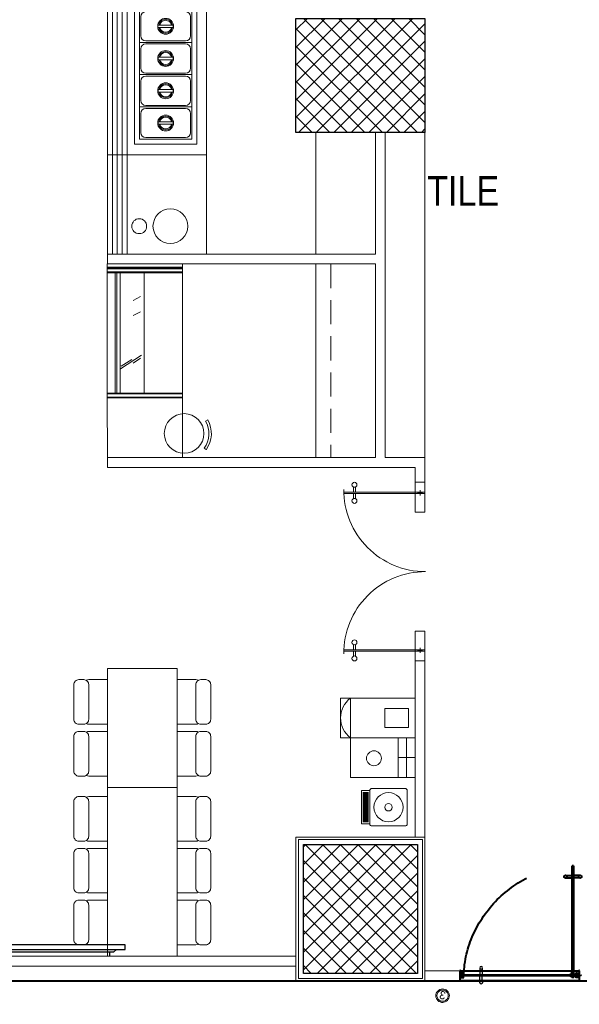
# Model space of a CAD drawing. Header units: inches. Extents: x 371717 to 373017, y 1317902 to 1318657.
# Tile 2 of 10: x 371965 to 372168, y 1317905 to 1318262. Entities that reach past the tile are written whole.
import ezdxf

# ---------------------------------------------------------------- set-up
doc = ezdxf.new("R2010")
doc.units = ezdxf.units.IN
doc.header["$LTSCALE"] = 35
doc.header["$MEASUREMENT"] = 0
doc.linetypes.add('DASHED2', pattern=[0.375, 0.25, -0.125])
doc.linetypes.add('HIDDEN', pattern=[0.375, 0.25, -0.125])
for name, color, linetype in [('2', 7, 'Continuous'), ('A-COLS', 4, 'Continuous'), ('AV', 3, 'Continuous'), ('LINE', 4, 'Continuous')]:
    doc.layers.add(name, color=color, linetype=linetype)
for name, color, linetype, lineweight in [('A-WALL', 7, 'Continuous', 40), ('COL HATCH', 8, 'Continuous', 13), ('DIM', 221, 'Continuous', 9), ('EQUIPMENT', 142, 'Continuous', 9), ('FLOORING', 116, 'Continuous', 5), ('FURN NEW PHASE-2', 1, 'Continuous', 5), ('FURNITURE', 11, 'Continuous', 9), ('I-Case-Ovhd', 6, 'DASHED2', 15), ('I-CEIL-light', 150, 'Continuous', 0), ('I-Door', 30, 'Continuous', 15), ('I-Furn-Modl', 1, 'Continuous', 5), ('I-Misc-Patt', 181, 'Continuous', 15), ('I-Part-Gyps', 5, 'Continuous', 15), ('Z-Unas', 6, 'Continuous', 15)]:
    doc.layers.add(name, color=color, linetype=linetype, lineweight=lineweight)
doc.styles.add('Style-Arial', font='arial.ttf')
pattern_1 = [(135, (372711.621, 1317618.76), (-3.18198, -3.18198), []), (225, (372711.621, 1317618.76), (3.18198, -3.18198), [])]

# ---------------------------------------------------------------- blocks, each defined once
blk = doc.blocks.new('A$C736D3402')
at = {"layer": 'FURN NEW PHASE-2', "lineweight": -2, "elevation": -3.5}
for points in [[(542, 1279.3), (542, 1329.3, 0.414214), (492, 1379.3), (142, 1379.3, 0.414214), (92, 1329.3), (92, 1279.3, 0.414214), (142, 1229.3), (492, 1229.3, 0.414214)], [(1064, 1279.3), (1064, 1329.3, 0.414214), (1014, 1379.3), (664, 1379.3, 0.414214), (614, 1329.3), (614, 1279.3, 0.414214), (664, 1229.3), (1014, 1229.3, 0.414214)], [(1136, 1279.3), (1136, 1329.3, -0.414214), (1186, 1379.3), (1536, 1379.3, -0.414214), (1586, 1329.3), (1586, 1279.3, -0.414214), (1536, 1229.3), (1186, 1229.3, -0.414214)], [(542, 100), (542, 50, -0.414214), (492, 0), (142, 0, -0.414214), (92, 50), (92, 100, -0.414214), (142, 150), (492, 150, -0.414214)], [(1064, 100), (1064, 50, -0.414214), (1014, 0), (664, 0, -0.414214), (614, 50), (614, 100, -0.414214), (664, 150), (1014, 150, -0.414214)], [(1136, 100), (1136, 50, 0.414214), (1186, 0), (1536, 0, 0.414214), (1586, 50), (1586, 100, 0.414214), (1536, 150), (1186, 150, 0.414214)]]:
    blk.add_lwpolyline(points, format="xyb", close=True, dxfattribs=at)
for points in [[(98.7, 1254.3, 0.131652), (92, 1229.3), (92, 1039.6)], [(542, 1039.6), (542, 1229.3, 0.131652), (535.3, 1254.3)], [(620.7, 1254.3, 0.131652), (614, 1229.3), (614, 1039.6)], [(1064, 1039.6), (1064, 1229.3, 0.131652), (1057.3, 1254.3)], [(1136, 1039.6), (1136, 1229.3, -0.131652), (1142.7, 1254.3)], [(1579.3, 1254.3, -0.131652), (1586, 1229.3), (1586, 1039.6)], [(98.7, 125, -0.131652), (92, 150), (92, 339.6)], [(542, 339.6), (542, 150, -0.131652), (535.3, 125)], [(620.7, 125, -0.131652), (614, 150), (614, 339.6)], [(1064, 339.6), (1064, 150, -0.131652), (1057.3, 125)], [(1136, 339.6), (1136, 150, 0.131652), (1142.7, 125)], [(1579.3, 125, 0.131652), (1586, 150), (1586, 339.6)]]:
    blk.add_lwpolyline(points, format="xyb", dxfattribs=at)
blk.add_lwpolyline([(0, 339.6), (0, 1039.6), (1700, 1039.6), (1700, 339.6)], close=True, dxfattribs=at)
blk = doc.blocks.new('rchair')
for p, q in [((-150.9, -229.9), (-137.2, -209)), ((150.9, -229.9), (137.2, -209))]:
    blk.add_line(p, q)
blk.add_circle((0, 0), 200)
for radius in [275, 250]:
    blk.add_arc((0, 0), radius, 236.70982, 303.29018)
blk = doc.blocks.new('A$C67B60F1D')
at = {"layer": 'EQUIPMENT'}
for p, q in [((0, 3711.8, 19.1), (0, -400, -5)), ((1000, 3711.8, 30.5), (0, 3711.8, -5)), ((50, 3711.8, 19.1), (50, -400, -5)), ((100, 3711.8, 19.1), (100, -400, -5)), ((150, 3711.8, 19.1), (150, -400, -5)), ((200, 3711.8, 19.1), (200, -400, -5)), ((1000, 3711.8, 30.5), (1000, -400, 30.5)), ((1000, 3111.8, 30.5), (0, 3111.8, 30.5)), ((319.7, 3003.8, 30.5), (319.7, 2678.8, 30.5)), ((849.7, 3003.8, 30.5), (319.7, 3003.8, 30.5)), ((784.7, 2988.8, 30.5), (384.7, 2988.8, 30.5)), ((849.7, 2678.8, 30.5), (849.7, 3003.8, 30.5)), ((334.7, 2938.8, 30.5), (334.7, 2743.8, 30.5)), ((834.7, 2743.8, 30.5), (834.7, 2938.8, 30.5)), ((658.7, 2853.8, 30.5), (510.8, 2853.8, 30.5)), ((658.7, 2853.8, 30.5), (510.8, 2853.8, 30.5)), ((658.7, 2828.8, 30.5), (510.8, 2828.8, 30.5)), ((384.7, 2693.8, 30.5), (784.7, 2693.8, 30.5)), ((849.7, 2678.8, 30.5), (319.7, 2678.8, 30.5)), ((319.7, 2678.8, 30.5), (849.7, 2678.8, 30.5)), ((319.7, 2578.8, 30.5), (319.7, 2253.8, 30.5)), ((849.7, 2578.8, 30.5), (319.7, 2578.8, 30.5)), ((334.7, 2513.8, 30.5), (334.7, 2318.8, 30.5)), ((784.7, 2563.8, 30.5), (384.7, 2563.8, 30.5)), ((834.7, 2318.8, 30.5), (834.7, 2513.8, 30.5)), ((849.7, 2253.8, 30.5), (849.7, 2578.8, 30.5)), ((658.7, 2428.8, 30.5), (510.8, 2428.8, 30.5)), ((658.7, 2428.8, 30.5), (510.8, 2428.8, 30.5)), ((658.7, 2403.8, 30.5), (510.8, 2403.8, 30.5)), ((849.7, 2253.8, 30.5), (319.7, 2253.8, 30.5)), ((319.7, 2253.8, 30.5), (849.7, 2253.8, 30.5)), ((384.7, 2268.8, 30.5), (784.7, 2268.8, 30.5)), ((322, 2057.9, 30.5), (322, 1732.9, 30.5)), ((852, 2057.9, 30.5), (322, 2057.9, 30.5)), ((322, 2057.9, 30.5), (322, 2057.9, 30.5)), ((322, 2057.9, 30.5), (852, 2057.9, 30.5)), ((337, 1992.9, 30.5), (337, 1797.9, 30.5)), ((787, 2042.9, 30.5), (387, 2042.9, 30.5)), ((837, 1797.9, 30.5), (837, 1992.9, 30.5)), ((852, 1732.9, 30.5), (852, 2057.9, 30.5)), ((852, 2057.9, 30.5), (852, 2057.9, 30.5)), ((660.9, 1907.9, 30.5), (513, 1907.9, 30.5)), ((660.9, 1882.9, 30.5), (513, 1882.9, 30.5)), ((322, 1732.9, 30.5), (322, 1407.9, 30.5)), ((852, 1732.9, 30.5), (322, 1732.9, 30.5)), ((322, 1732.9, 30.5), (852, 1732.9, 30.5)), ((387, 1747.9, 30.5), (787, 1747.9, 30.5)), ((787, 1717.9, 30.5), (387, 1717.9, 30.5)), ((852, 1407.9, 30.5), (852, 1732.9, 30.5)), ((337, 1667.9, 30.5), (337, 1472.9, 30.5)), ((837, 1472.9, 30.5), (837, 1667.9, 30.5)), ((660.9, 1582.9, 30.5), (513, 1582.9, 30.5)), ((660.9, 1582.9, 30.5), (513, 1582.9, 30.5)), ((660.9, 1557.9, 30.5), (513, 1557.9, 30.5)), ((322, 1407.9, 30.5), (322, 1082.9, 30.5)), ((852, 1407.9, 30.5), (322, 1407.9, 30.5)), ((322, 1407.9, 30.5), (852, 1407.9, 30.5)), ((387, 1422.9, 30.5), (787, 1422.9, 30.5)), ((787, 1392.9, 30.5), (387, 1392.9, 30.5)), ((852, 1082.9, 30.5), (852, 1407.9, 30.5)), ((337, 1342.9, 30.5), (337, 1147.9, 30.5)), ((837, 1147.9, 30.5), (837, 1342.9, 30.5)), ((660.9, 1257.9, 30.5), (513, 1257.9, 30.5)), ((660.9, 1232.9, 30.5), (513, 1232.9, 30.5)), ((387, 1097.9, 30.5), (787, 1097.9, 30.5)), ((322, 1082.9, 30.5), (852, 1082.9, 30.5)), ((322, 1082.9, 30.5), (322, 757.9, 30.5)), ((852, 1082.9, 30.5), (322, 1082.9, 30.5)), ((337, 1017.9, 30.5), (337, 822.9, 30.5)), ((787, 1067.9, 30.5), (387, 1067.9, 30.5)), ((837, 822.9, 30.5), (837, 1017.9, 30.5)), ((852, 757.9, 30.5), (852, 1082.9, 30.5)), ((660.9, 932.9, 30.5), (513, 932.9, 30.5)), ((660.9, 907.9, 30.5), (513, 907.9, 30.5)), ((322, 757.9, 30.5), (852, 757.9, 30.5)), ((387, 772.9, 30.5), (787, 772.9, 30.5)), ((1000, 600, 30.5), (0, 600, 30.5)), ((1000, -400, 30.5), (0, -400, -5))]:
    blk.add_line(p, q, dxfattribs=at)
at = {"layer": 'EQUIPMENT', "color": 150, "linetype": 'Continuous'}
for p, q in [((269.7, 3053.8, 30.5), (269.7, 2628.8, 30.5)), ((899.7, 3053.8, 30.5), (269.7, 3053.8, 30.5)), ((849.7, 3003.8, 30.5), (319.7, 3003.8, 30.5)), ((319.7, 3003.8, 30.5), (319.7, 2678.8, 30.5)), ((849.7, 2678.8, 30.5), (849.7, 3003.8, 30.5)), ((899.7, 2203.8, 30.5), (899.7, 3053.8, 30.5)), ((269.7, 2628.8, 30.5), (899.7, 2628.8, 30.5)), ((899.7, 2628.8, 30.5), (269.7, 2628.8, 30.5)), ((269.7, 2628.8, 30.5), (269.7, 2203.8, 30.5)), ((319.7, 2678.8, 30.5), (849.7, 2678.8, 30.5)), ((849.7, 2578.8, 30.5), (319.7, 2578.8, 30.5)), ((319.7, 2578.8, 30.5), (319.7, 2253.8, 30.5)), ((849.7, 2253.8, 30.5), (849.7, 2578.8, 30.5)), ((269.7, 2203.8, 30.5), (899.7, 2203.8, 30.5)), ((319.7, 2253.8, 30.5), (849.7, 2253.8, 30.5)), ((902, 2116.9, 30.5), (272, 2116.9, 30.5)), ((272, 2116.9, 30.5), (272, 707.9, 30.5)), ((902, 707.9, 30.5), (902, 2116.9, 30.5)), ((902, 707.9, 30.5), (272, 707.9, 30.5)), ((272, 707.9, 30.5), (902, 707.9, 30.5))]:
    blk.add_line(p, q, dxfattribs=at)
at = {"layer": 'EQUIPMENT'}
for centre in [(584.7, 2841.3, 30.5), (584.7, 2841.3, 30.5), (584.7, 2416.3, 30.5), (584.7, 2416.3, 30.5), (587, 1895.4, 30.5), (587, 1570.4, 30.5), (587, 1570.4, 30.5), (587, 1245.4, 30.5), (587, 920.4, 30.5)]:
    blk.add_circle(centre, 80, dxfattribs=at)
at = {"layer": 'EQUIPMENT', "color": 150, "linetype": 'Continuous'}
for centre, radius in [((634.5, -119.3, 30.5), 175), ((320.5, -119.3, 30.5), 75)]:
    blk.add_circle(centre, radius, dxfattribs=at)
at = {"layer": 'EQUIPMENT'}
for centre, radius, start, end in [((384.7, 2938.8, 30.5), 50, 90, 180), ((784.7, 2938.8, 30.5), 50, 0, 90), ((584.7, 2841.3, 30.5), 70, 10.28656, 169.71344), ((584.7, 2841.3, 30.5), 70, 10.28656, 169.71344), ((584.7, 2841.3, 30.5), 60, 12.0247, 167.9753), ((584.7, 2841.3, 30.5), 60, 12.0247, 167.9753), ((584.7, 2841.3, 30.5), 70, 190.28656, 349.71344), ((584.7, 2841.3, 30.5), 60, 192.0247, 347.9753), ((584.7, 2841.3, 30.5), 75, 350.40593, 9.59407), ((384.7, 2743.8, 30.5), 50, 180, 270), ((784.7, 2743.8, 30.5), 50, 270, 0), ((384.7, 2513.8, 30.5), 50, 90, 180), ((584.7, 2416.3, 30.5), 70, 10.28656, 169.71344), ((584.7, 2416.3, 30.5), 70, 10.28656, 169.71344), ((784.7, 2513.8, 30.5), 50, 0, 90), ((584.7, 2416.3, 30.5), 70, 190.28656, 349.71344), ((584.7, 2416.3, 30.5), 60, 12.0247, 167.9753), ((584.7, 2416.3, 30.5), 60, 12.0247, 167.9753), ((584.7, 2416.3, 30.5), 60, 192.0247, 347.9753), ((584.7, 2416.3, 30.5), 75, 350.40593, 9.59407), ((384.7, 2318.8, 30.5), 50, 180, 270), ((784.7, 2318.8, 30.5), 50, 270, 0), ((387, 1992.9, 30.5), 50, 90, 180), ((787, 1992.9, 30.5), 50, 0, 90), ((587, 1895.4, 30.5), 70, 10.28656, 169.71344), ((587, 1895.4, 30.5), 60, 12.0247, 167.9753), ((587, 1895.4, 30.5), 75, 350.40593, 9.59407), ((387, 1797.9, 30.5), 50, 180, 270), ((587, 1895.4, 30.5), 70, 190.28656, 349.71344), ((587, 1895.4, 30.5), 60, 192.0247, 347.9753), ((787, 1797.9, 30.5), 50, 270, 0), ((387, 1667.9, 30.5), 50, 90, 180), ((787, 1667.9, 30.5), 50, 0, 90), ((587, 1570.4, 30.5), 70, 10.28656, 169.71344), ((587, 1570.4, 30.5), 70, 10.28656, 169.71344), ((587, 1570.4, 30.5), 60, 12.0247, 167.9753), ((587, 1570.4, 30.5), 60, 12.0247, 167.9753), ((587, 1570.4, 30.5), 75, 170.40593, 189.59407), ((587, 1570.4, 30.5), 70, 190.28656, 349.71344), ((587, 1570.4, 30.5), 60, 192.0247, 347.9753), ((587, 1570.4, 30.5), 75, 350.40593, 9.59407), ((387, 1472.9, 30.5), 50, 180, 270), ((387, 1342.9, 30.5), 50, 90, 180), ((787, 1472.9, 30.5), 50, 270, 0), ((787, 1342.9, 30.5), 50, 0, 90), ((587, 1245.4, 30.5), 70, 10.28656, 169.71344), ((587, 1245.4, 30.5), 60, 12.0247, 167.9753), ((587, 1245.4, 30.5), 75, 170.40593, 189.59407), ((587, 1245.4, 30.5), 70, 190.28656, 349.71344), ((587, 1245.4, 30.5), 60, 192.0247, 347.9753), ((587, 1245.4, 30.5), 75, 350.40593, 9.59407), ((387, 1147.9, 30.5), 50, 180, 270), ((787, 1147.9, 30.5), 50, 270, 0), ((387, 1017.9, 30.5), 50, 90, 180), ((787, 1017.9, 30.5), 50, 0, 90), ((587, 920.4, 30.5), 75, 170.40593, 189.59407), ((587, 920.4, 30.5), 70, 10.28656, 169.71344), ((587, 920.4, 30.5), 70, 190.28656, 349.71344), ((587, 920.4, 30.5), 60, 12.0247, 167.9753), ((587, 920.4, 30.5), 60, 192.0247, 347.9753), ((587, 920.4, 30.5), 75, 350.40593, 9.59407), ((387, 822.9, 30.5), 50, 180, 270), ((787, 822.9, 30.5), 50, 270, 0)]:
    blk.add_arc(centre, radius, start, end, dxfattribs=at)
blk = doc.blocks.new('TV')
at = {"layer": 'AV', "extrusion": (-1e-16, 6.11991e-06, 1)}
for p, q in [((759.8, 75, 0), (-740.2, 75, 0)), ((-740.2, 75, 0), (-740.2, 25, 0)), ((-740.2, 25, 0), (759.8, 25, 0)), ((-641.6, 0, 0), (-676.9, 25, 0)), ((641.6, 0, 0), (-641.6, 0, 0)), ((601.7, 0, 0), (602, -40, 0)), ((669.8, 25, 0), (641.6, 0, 0)), ((759.8, 25, 0), (759.8, 75, 0)), ((-601.7, 0, 0), (-601.7, -40, 0))]:
    blk.add_line(p, q, dxfattribs=at)
blk = doc.blocks.new('A$C71FE6346')
at = {"lineweight": -2, "elevation": 0}
for points in [[(564, 1329.3), (564, 1379.3, 0.414214), (514, 1429.3), (164, 1429.3, 0.414214), (114, 1379.3), (114, 1329.3, 0.414214), (164, 1279.3), (514, 1279.3, 0.414214)], [(636, 1329.3), (636, 1379.3, -0.414214), (686, 1429.3), (1036, 1429.3, -0.414214), (1086, 1379.3), (1086, 1329.3, -0.414214), (1036, 1279.3), (686, 1279.3, -0.414214)], [(564, 150), (564, 100, -0.414214), (514, 50), (164, 50, -0.414214), (114, 100), (114, 150, -0.414214), (164, 200), (514, 200, -0.414214)], [(636, 150), (636, 100, 0.414214), (686, 50), (1036, 50, 0.414214), (1086, 100), (1086, 150, 0.414214), (1036, 200), (686, 200, 0.414214)]]:
    blk.add_lwpolyline(points, format="xyb", close=True, dxfattribs=at)
for points in [[(120.7, 1304.3, 0.131652), (114, 1279.3), (114, 1089.6)], [(564, 1089.6), (564, 1279.3, 0.131652), (557.3, 1304.3)], [(636, 1089.6), (636, 1279.3, -0.131652), (642.7, 1304.3)], [(1079.3, 1304.3, -0.131652), (1086, 1279.3), (1086, 1089.6)], [(120.7, 175, -0.131652), (114, 200), (114, 389.6)], [(564, 389.6), (564, 200, -0.131652), (557.3, 175)], [(636, 389.6), (636, 200, 0.131652), (642.7, 175)], [(1079.3, 175, 0.131652), (1086, 200), (1086, 389.6)]]:
    blk.add_lwpolyline(points, format="xyb", dxfattribs=at)
blk.add_lwpolyline([(1200, 389.6), (1200, 1089.6), (0, 1089.6), (0, 389.6)], close=True, dxfattribs=at)
blk = doc.blocks.new('WATERCOOLER')
at = {"layer": 'FURNITURE'}
for p, q in [((470, 180), (470, -180)), ((480, 180), (480, -180)), ((490, 180), (490, -180)), ((500, 180), (500, -180)), ((510, 180), (510, -180)), ((520, 180), (520, -180)), ((530, 180), (530, -180))]:
    blk.add_line(p, q, dxfattribs=at)
blk.add_lwpolyline([(25, -225), (425, -225, 0.414214), (450, -200), (450, 200, 0.414214), (425, 225), (25, 225, 0.414214), (0, 200), (0, -200, 0.414214)], format="xyb", close=True, dxfattribs=at)
blk.add_lwpolyline([(450, -200), (550, -200), (550, 200), (450, 200)], close=True, dxfattribs=at)
for radius in [175, 45]:
    blk.add_circle((225, 0), radius, dxfattribs=at)
blk = doc.blocks.new('D-14')
at = {"extrusion": (1.86597e-05, 0.000764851, 1)}
for p, q in [((24733.4, 52125.3, -2.2), (24733.4, 52943, -2)), ((24745.4, 52943, -2.2), (24745.4, 52125.3, -2.2)), ((24633.4, 52225.3, -2.2), (24933.3, 52225.3, -2.2)), ((24633.4, 52125.3, -2.2), (24633.4, 52225.3, -2.2)), ((24739.4, 52149.6, -2.2), (24739.4, 52201, -2.2)), ((24933.3, 52225.3, -2.2), (24933.3, 52125.3, -2.2)), ((24933.3, 52125.3, -2.2), (24633.4, 52125.3, -2.2)), ((24713.7, 52175.3, -2.2), (24765.1, 52175.3, -2.2)), ((24745.4, 52125.3, -2.2), (24733.4, 52125.3, -2.2))]:
    blk.add_line(p, q, dxfattribs=at)
for p, q in [((24745.4, 52943, -2.2), (24733.4, 52943, -2)), ((26321.5, 52943, -2.2), (26333.4, 52943, -2))]:
    blk.add_line(p, q)
at = {"extrusion": (-1.86597e-05, 0.000764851, 1)}
for p, q in [((26321.5, 52943, -2.2), (26321.5, 52125.3, -2.2)), ((26333.4, 52125.3, -2.2), (26333.4, 52943, -2)), ((26133.5, 52225.3, -2.2), (26133.5, 52125.3, -2.2)), ((26433.4, 52225.3, -2.2), (26133.5, 52225.3, -2.2)), ((26327.4, 52149.6, -2.2), (26327.4, 52201, -2.2)), ((26433.4, 52125.3, -2.2), (26433.4, 52225.3, -2.2)), ((26133.5, 52125.3, -2.2), (26433.4, 52125.3, -2.2)), ((26353.2, 52175.3, -2.2), (26301.7, 52175.3, -2.2)), ((26321.5, 52125.3, -2.2), (26333.4, 52125.3, -2.2))]:
    blk.add_line(p, q, dxfattribs=at)
at = {"ltscale": 50, "extrusion": (1.86597e-05, 0.000764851, 1)}
for p, q in [((24681.5, 52845.6, -2.1), (24733.4, 52845.6, -2.1)), ((24681.5, 52826.6, -2.1), (24733.4, 52826.6, -2.1)), ((24797.2, 52845.6, -2.1), (24745.4, 52845.6, -2.1)), ((24797.2, 52826.6, -2.1), (24745.4, 52826.6, -2.1)), ((24633.4, 52158.8, -2.2), (24633.4, 52135.3, -2.2))]:
    blk.add_line(p, q, dxfattribs=at)
at = {"ltscale": 50, "extrusion": (-1.86597e-05, 0.000764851, 1)}
for p, q in [((26269.6, 52845.6, -2.1), (26321.5, 52845.6, -2.1)), ((26269.6, 52826.6, -2.1), (26321.5, 52826.6, -2.1)), ((26385.3, 52845.6, -2.1), (26333.4, 52845.6, -2.1)), ((26385.3, 52826.6, -2.1), (26333.4, 52826.6, -2.1)), ((26433.4, 52158.8, -2.2), (26433.4, 52135.3, -2.2))]:
    blk.add_line(p, q, dxfattribs=at)
for centre, start, end in [((24710.1, 52120.5, -2.2), 0, 90.37747), ((26356.7, 52120.5, -2.2), 89.62253, 180)]:
    blk.add_arc(centre, 823.3, start, end)
at = {"ltscale": 50, "extrusion": (-1.86597e-05, -0.000764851, -1)}
for centre in [(24658.4, 52836.1, -2.1), (24820.3, 52836.1, -2.1)]:
    blk.add_ellipse(centre, major_axis=(25, 0, 0), ratio=1, start_param=-1.570793, end_param=4.712392, dxfattribs=at)
at = {"ltscale": 50, "extrusion": (-1.86597e-05, 0.000764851, 1)}
for centre in [(26246.5, 52836.1, -2.1), (26408.4, 52836.1, -2.1)]:
    blk.add_ellipse(centre, major_axis=(-25, 0, 0), ratio=1, start_param=-1.570793, end_param=4.712392, dxfattribs=at)
blk = doc.blocks.new('3W-LED')
at = {"extrusion": (-6.11991e-06, -1.09788e-16, 1)}
blk.add_ellipse((0, 0, -5), major_axis=(21.2, 21.3, 0), ratio=1, start_param=3.139521, end_param=9.422706, dxfattribs=at)
blk.add_open_spline([(-17.7, -17.7, -5), (-16.6, -18.7, -5), (-15.5, -19.7, -5), (-12.3, -21.9, -5), (-10, -23, -5), (-5.4, -24.5, -5), (-2.9, -25, -5), (2, -25, -5), (4.5, -24.7, -5), (9.3, -23.3, -5), (11.5, -22.3, -5), (15.7, -19.6, -5), (17.6, -18, -5), (20.7, -14.2, -5), (22, -12.1, -5), (24, -7.5, -5), (24.6, -5.1, -5), (25.1, -0.2, -5), (25, 2.3, -5), (24.1, 7.1, -5), (23.3, 9.5, -5), (21, 13.9, -5), (19.5, 15.9, -5), (16, 19.4, -5), (14, 20.9, -5), (9.6, 23.2, -5), (7.3, 24, -5), (2.4, 25, -5), (0, 25.1, -5), (-5, 24.6, -5), (-7.4, 24, -5), (-11.9, 22.1, -5), (-14.1, 20.8, -5), (-17.9, 17.7, -5), (-19.5, 15.8, -5), (-22.2, 11.7, -5), (-23.3, 9.4, -5), (-24.7, 4.7, -5), (-25, 2.2, -5), (-25, -2.7, -5), (-24.6, -5.2, -5), (-23.1, -9.9, -5), (-22, -12.1, -5), (-19.7, -15.4, -5), (-18.8, -16.6, -5), (-17.7, -17.7, -5)], degree=3, knots=[3.139521, 3.139521, 3.139521, 3.139521, 3.315557, 3.315557, 3.611807, 3.611807, 3.908056, 3.908056, 4.204306, 4.204306, 4.500555, 4.500555, 4.796805, 4.796805, 5.093054, 5.093054, 5.389304, 5.389304, 5.685554, 5.685554, 5.981803, 5.981803, 6.278053, 6.278053, 6.574302, 6.574302, 6.870552, 6.870552, 7.166801, 7.166801, 7.463051, 7.463051, 7.7593, 7.7593, 8.05555, 8.05555, 8.351799, 8.351799, 8.648049, 8.648049, 8.944298, 8.944298, 9.240548, 9.240548, 9.422706, 9.422706, 9.422706, 9.422706])
at = {"ltscale": 10, "insert": (-13.1, 20, -5.2), "char_height": 36, "width": 21797.759, "attachment_point": 1}
blk.add_mtext('3', dxfattribs=at)
blk = doc.blocks.new('DFSDFB')
at = {"color": 3, "elevation": -240.1}
for points in [[(-372039.8, -46680.2), (-372039.8, -46732.9)], [(-372019.8, -46680.2), (-372019.8, -46732.9)]]:
    blk.add_lwpolyline(points, dxfattribs=at)
at = {"color": 3}
blk.add_circle((-372029.8, -46672.7, -240.1), 12.5, dxfattribs=at)
blk = doc.blocks.new('FGBFGB')
at = {"layer": 'DIM'}
blk.add_hatch(color=256, dxfattribs=at).paths.add_polyline_path([(-372034.9, -46742.9), (-372024.9, -46742.9), (-372024.9, -46732.9), (-372034.9, -46732.9)])
at = {"color": 3, "elevation": -240.1}
for points in [[(-372034.9, -46732.9), (-372034.9, -46742.9)], [(-372024.9, -46732.9), (-372024.9, -46742.9)]]:
    blk.add_lwpolyline(points, dxfattribs=at)
at = {"layer": 'LINE', "color": 4}
blk.add_blockref('DFSDFB', (0, 0), dxfattribs=at)
at = {"layer": 'LINE', "color": 4, "xscale": -1, "rotation": 180}
blk.add_blockref('DFSDFB', (0, -93475.8), dxfattribs=at)
blk = doc.blocks.new('A$C13574F4D')
at = {"layer": '2', "color": 6, "linetype": 'Continuous'}
for p, q in [((1.6, 4.7), (0, 5)), ((0, 5), (0, 0)), ((1.2, 1.2), (1.2, 3.6)), ((1.2, 3.6), (1.8, 3.5)), ((22.5, 1.2), (1.2, 1.2)), ((3.2, 6.3), (1.6, 4.7)), ((1.8, 3.5), (3.9, 5.6)), ((2.8, 7), (3.1, 6.5)), ((3.1, 6.5), (3.2, 6.3)), ((3.9, 7), (3.6, 7.5)), ((4.1, 6.8), (3.9, 7)), ((22.5, 1.2), (43.8, 1.2)), ((40.9, 6.8), (41.1, 7)), ((41.1, 7), (41.4, 7.5)), ((43.2, 3.5), (41.1, 5.6)), ((41.9, 6.5), (41.8, 6.3)), ((41.8, 6.3), (43.4, 4.7)), ((42.2, 7), (41.9, 6.5)), ((43.8, 3.6), (43.2, 3.5)), ((43.4, 4.7), (45, 5)), ((43.8, 1.2), (43.8, 3.6)), ((45, 5), (45, 0)), ((0, 0), (45, 0))]:
    blk.add_line(p, q, dxfattribs=at)
for centre, radius, start, end in [((3.2, 7.3), 0.5, 29.99888, 210.00029), ((3.2, 6.3), 1, 315.001, 29.99958), ((41.8, 6.3), 1, 149.99973, 225), ((41.8, 7.3), 0.5, 330.00111, 149.99972)]:
    blk.add_arc(centre, radius, start, end, dxfattribs=at)
blk = doc.blocks.new('dhshfh')
at = {"color": 7, "linetype": 'Continuous'}
for p, q in [((-0.3, -6.4, 0), (1.7, -5.4, 0)), ((-0.3, -6.4, 0), (1.7, -7.4, 0)), ((41, -5.4, 0), (1.7, -5.4, 0)), ((41, -7.4, 0), (1.7, -7.4, 0)), ((5.5, -7.4, 0), (3.6, -5.4, 0)), ((6.5, -7.4, 0), (4.6, -5.4, 0)), ((6.5, -7.4, 0), (4.6, -5.4, 0)), ((7.5, -7.4, 0), (5.6, -5.4, 0)), ((8.5, -7.4, 0), (6.6, -5.4, 0)), ((9.5, -7.4, 0), (7.6, -5.4, 0)), ((10.5, -7.4, 0), (8.6, -5.4, 0)), ((11.5, -7.4, 0), (9.6, -5.4, 0)), ((12.5, -7.4, 0), (10.6, -5.4, 0)), ((13.5, -7.4, 0), (11.6, -5.4, 0)), ((14.5, -7.4, 0), (12.6, -5.4, 0)), ((15.5, -7.4, 0), (13.6, -5.4, 0)), ((16.5, -7.4, 0), (14.6, -5.4, 0)), ((17.5, -7.4, 0), (15.6, -5.4, 0)), ((17.5, -7.4, 0), (15.6, -5.4, 0)), ((18.5, -7.4, 0), (16.6, -5.4, 0)), ((19.5, -7.4, 0), (17.6, -5.4, 0)), ((20.5, -7.4, 0), (18.6, -5.4, 0)), ((21.5, -7.4, 0), (19.6, -5.4, 0)), ((22.5, -7.4, 0), (20.6, -5.4, 0)), ((23.5, -7.4, 0), (21.6, -5.4, 0)), ((24.5, -7.4, 0), (22.6, -5.4, 0)), ((25.5, -7.4, 0), (23.6, -5.4, 0)), ((26.5, -7.4, 0), (24.6, -5.4, 0)), ((27.5, -7.4, 0), (25.6, -5.4, 0)), ((28.5, -7.4, 0), (26.6, -5.4, 0)), ((29.5, -7.4, 0), (27.6, -5.4, 0)), ((30.5, -7.4, 0), (28.6, -5.4, 0)), ((31.5, -7.4, 0), (29.6, -5.4, 0)), ((32.5, -7.4, 0), (30.6, -5.4, 0)), ((33.5, -7.4, 0), (31.6, -5.4, 0)), ((34.5, -7.4, 0), (32.6, -5.4, 0)), ((35.5, -7.4, 0), (33.6, -5.4, 0)), ((36.5, -7.4, 0), (34.6, -5.4, 0)), ((37.5, -7.4, 0), (35.6, -5.4, 0)), ((38.5, -7.4, 0), (36.6, -5.4, 0)), ((39.5, -7.4, 0), (37.6, -5.4, 0)), ((40.5, -7.4, 0), (38.6, -5.4, 0)), ((41, -5.4, 0), (41, -3.4, 0)), ((42.3, -3.4, 0), (41, -3.4, 0)), ((41, -9.4, 0), (41, -7.4, 0)), ((42.3, -9.4, 0), (41, -9.4, 0)), ((43.3, -8.4, 0), (43.3, -4.4, 0))]:
    blk.add_line(p, q, dxfattribs=at)
for centre, start, end in [((42.3, -4.4, 0), 0, 90), ((42.3, -8.4, 0), 270, 0)]:
    blk.add_arc(centre, 1, start, end, dxfattribs=at)
blk = doc.blocks.new('D4')
at = {"layer": 'LINE'}
h = blk.add_hatch(dxfattribs=at)
h.set_pattern_fill('ANSI31', color=25, scale=0.008229, angle=-180, style=0)
h.set_pattern_definition([(45, (-569.46709, -825.04231), (-0.0184736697, 0.0184736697), [])])
h.paths.add_polyline_path([(-40.81, 0.02), (-41.44, 0.02), (-41.65, 0.02), (-41.65, 0.53), (-40.81, 0.53)])
h = blk.add_hatch(dxfattribs=at)
h.set_pattern_fill('ANSI31', color=25, scale=0.008229, angle=-180, style=0)
h.set_pattern_definition([(135, (529.327334, -825.04231), (0.0184736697, 0.0184736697), [])])
h.paths.add_polyline_path([(0.67, 0.02), (1.3, 0.02), (1.51, 0.02), (1.51, 0.53), (0.67, 0.53)])
at = {"color": 8, "linetype": 'HIDDEN', "ltscale": 5}
for p, q in [((-1.02, -0.51), (-1.02, 39.99, 0)), ((-0.62, 39.99, 0), (-0.62, -0.51)), ((-1.14, -0.51), (-1.14, 1.43, 0)), ((-1.14, 1.43, 0), (-1.02, 1.43, 0)), ((-1.02, 1.43, 0), (-1.02, -0.51)), ((-0.49, 1.43, 0), (-0.62, 1.43, 0)), ((-0.62, 1.43, 0), (-0.62, -0.51)), ((-0.49, -0.51), (-0.49, 1.43, 0)), ((-0.49, -0.51), (-1.14, -0.51))]:
    blk.add_line(p, q, dxfattribs=at)
at = {"color": 8, "linetype": 'HIDDEN'}
for p, q in [((-0.62, 36.28, 0), (-1.03, 36.28, 0)), ((-0.62, 35.87, 0), (-1.03, 35.87, 0))]:
    blk.add_line(p, q, dxfattribs=at)
at = {"color": 5, "ltscale": 5}
for p, q in [((-40.39, 0.53, 0), (0, 0.53)), ((0, 0.12), (-40.39, 0.12, 0)), ((0, 0.65), (-1.94, 0.65, 0)), ((-1.94, 0.65, 0), (-1.94, 0.53, 0)), ((-1.94, 0.53, 0), (0, 0.53)), ((-1.94, 0, 0), (-1.94, 0.12, 0)), ((-1.94, 0.12, 0), (0, 0.12)), ((0, 0), (-1.94, 0, 0)), ((0, 0.65), (0, 0))]:
    blk.add_line(p, q, dxfattribs=at)
at = {"color": 8, "linetype": 'HIDDEN', "ltscale": 5, "elevation": 0}
blk.add_lwpolyline([(-0.62, 39.99), (-1.02, 39.99)], dxfattribs=at)
at = {"color": 8, "linetype": 'HIDDEN', "elevation": 0}
for points in [[(-3.2, 36.5), (-1.03, 36.5)], [(1.55, 36.5), (-0.62, 36.5)], [(-3.2, 35.67), (-1.03, 35.67)], [(1.55, 35.67), (-0.62, 35.67)]]:
    blk.add_lwpolyline(points, dxfattribs=at)
at = {"elevation": 0}
blk.add_lwpolyline([(-41.67, 1.87), (1.53, 1.87), (1.53, -1.73), (-41.67, -1.73)], close=True, dxfattribs=at)
at = {"color": 5, "ltscale": 5, "elevation": 0}
blk.add_lwpolyline([(-40.39, 0.53), (-40.39, 0.12)], dxfattribs=at)
at = {"color": 8, "linetype": 'HIDDEN'}
for centre in [(-3.5, 36.09, 0), (1.86, 36.09, 0)]:
    blk.add_circle(centre, 0.514, dxfattribs=at)
at = {"color": 252, "linetype": 'HIDDEN', "ltscale": 5, "extrusion": (-6.26733e-09, 3.33482e-11, -1)}
blk.add_ellipse((-3.42, 3.04, 0), major_axis=(27.5, 27.46, 0), ratio=0.900623, start_param=3.910619, end_param=5.509863, dxfattribs=at)
at = {"color": 5, "ltscale": 5, "extrusion": (-6.26733e-09, 3.33482e-11, -1)}
blk.add_ellipse((-0.83, 0.32, 0), major_axis=(0.115, -0.115), ratio=1, start_param=3.141593, end_param=9.424778, dxfattribs=at)
at = {"color": 8, "linetype": 'HIDDEN', "ltscale": 5, "extrusion": (3.33482e-11, 6.26733e-09, -1)}
blk.add_ellipse((-0.83, 0.32, 0), major_axis=(-0.115, -0.115), ratio=1, start_param=3.141593, end_param=9.424778, dxfattribs=at)
at = {"layer": '2', "color": 6, "linetype": 'Continuous'}
for p, q in [((-41.67, 1.25, 0), (-41.67, 0.72, 0)), ((-40.92, 1.25, 0), (-41.67, 1.25, 0)), ((-41.67, 0.72, 0), (-41.57, 0.72, 0)), ((-41.62, 1.17, 0), (-41.62, 1, 0)), ((-41.62, 0.97, 0), (-41.62, 0.86, 0)), ((-41.03, 1.2, 0), (-41.59, 1.2, 0)), ((-41.55, 0.82, 0), (-41.59, 0.83, 0)), ((-41.57, 0.72, 0), (-41.57, 0.68, 0)), ((-41.57, 0.68, 0), (-41.5, 0.63, 0)), ((-41.5, 0.01, 0), (-41.57, -0.03, 0)), ((-40.81, 0.77, 0), (-41.55, 0.82, 0)), ((-41.46, 0.66, 0), (-41.48, 0.72, 0)), ((-41.45, 0.77, 0), (-40.84, 0.72, 0)), ((-40.89, 1.07, 0), (-41.01, 1.19, 0)), ((-40.93, 1.18, 0), (-40.92, 1.25, 0)), ((-40.87, 1.12, 0), (-40.93, 1.18, 0)), ((-40.92, 1.17, 0), (-40.92, 1.25, 0)), ((-40.92, 1.25, 0), (-40.79, 1.25, 0)), ((-40.88, 1.14, 0), (-40.92, 1.17, 0)), ((-40.92, 0.57, 0), (-40.92, 0.7, 0)), ((-40.86, 0.57, 0), (-40.92, 0.57, 0)), ((-40.83, 1.14, 0), (-40.87, 1.12, 0)), ((-40.81, 1.09, 0), (-40.86, 1.06, 0)), ((-40.86, 0.7, 0), (-40.84, 0.64, 0)), ((-40.81, 1.15, 0), (-40.84, 1.13, 0)), ((-40.84, 0.72, 0), (-40.84, 0.66, 0)), ((-40.84, 0.64, 0), (-40.79, 0.64, 0)), ((-40.79, 0.57, 0), (-40.84, 0.57, 0)), ((-40.72, 1.25, 0), (-40.79, 1.25, 0)), ((-40.79, 0.64, 0), (-40.79, 1.13, 0)), ((-40.79, 0.66, 0), (-40.79, 0.75, 0)), ((-40.79, 0.34, 0), (-40.79, 0.57, 0)), ((-40.77, 0.32, 0), (-40.79, 0.34, 0)), ((-40.79, 0.31, 0), (-40.77, 0.32, 0)), ((-40.79, -0.51, 0), (-40.79, 0.31, 0)), ((-40.59, 1.25, 0), (-40.72, 1.25, 0)), ((-40.72, 0.64, 0), (-40.72, 1.13, 0)), ((-40.67, 0.64, 0), (-40.72, 0.64, 0)), ((-40.72, 0.57, 0), (-40.59, 0.57, 0)), ((-40.72, 0.07, 0), (-40.72, 0.57, 0)), ((-40.59, 0.07, 0), (-40.72, 0.07, 0)), ((-40.72, -0.49, 0), (-40.72, 0.01, 0)), ((-40.72, 0.01, 0), (-40.67, 0.01, 0)), ((-40.7, 1.15, 0), (-40.67, 1.13, 0)), ((-40.64, 0.7, 0), (-40.67, 0.64, 0)), ((-40.67, 0.01, 0), (-40.64, -0.06, 0)), ((-40.63, 1.14, 0), (-40.59, 1.17, 0)), ((-40.59, 1.17, 0), (-40.59, 1.25, 0)), ((-40.59, 0.57, 0), (-40.59, 0.7, 0)), ((-40.59, -0.05, 0), (-40.59, 0.07, 0)), ((0.45, 1.17, 0), (0.45, 1.25, 0)), ((0.45, 1.25, 0), (0.58, 1.25, 0)), ((0.49, 1.14, 0), (0.45, 1.17, 0)), ((0.45, 0.57, 0), (0.45, 0.7, 0)), ((0.58, 0.57, 0), (0.45, 0.57, 0)), ((0.45, -0.05, 0), (0.45, 0.07, 0)), ((0.45, 0.07, 0), (0.58, 0.07, 0)), ((0.5, 0.7, 0), (0.53, 0.64, 0)), ((0.53, 0.01, 0), (0.5, -0.06, 0)), ((0.56, 1.15, 0), (0.53, 1.13, 0)), ((0.53, 0.64, 0), (0.58, 0.64, 0)), ((0.58, 0.01, 0), (0.53, 0.01, 0)), ((0.58, 1.25, 0), (0.65, 1.25, 0)), ((0.58, 0.64, 0), (0.58, 1.13, 0)), ((0.58, 0.07, 0), (0.58, 0.57, 0)), ((0.58, -0.49, 0), (0.58, 0.01, 0)), ((0.63, 0.32, 0), (0.65, 0.34, 0)), ((0.65, 0.31, 0), (0.63, 0.32, 0)), ((0.78, 1.25, 0), (0.65, 1.25, 0)), ((0.65, 0.64, 0), (0.65, 1.13, 0)), ((0.65, 0.66, 0), (0.65, 0.75, 0)), ((0.7, 0.64, 0), (0.65, 0.64, 0)), ((0.65, 0.34, 0), (0.65, 0.57, 0)), ((0.65, 0.57, 0), (0.7, 0.57, 0)), ((0.65, -0.51, 0), (0.65, 0.31, 0)), ((0.67, 1.15, 0), (0.7, 1.13, 0)), ((0.67, 1.09, 0), (0.72, 1.06, 0)), ((0.67, 0.77, 0), (1.41, 0.82, 0)), ((0.69, 1.14, 0), (0.73, 1.12, 0)), ((1.31, 0.77, 0), (0.7, 0.72, 0)), ((0.7, 0.72, 0), (0.7, 0.66, 0)), ((0.73, 0.7, 0), (0.7, 0.64, 0)), ((0.72, 0.57, 0), (0.78, 0.57, 0)), ((0.73, 1.12, 0), (0.79, 1.18, 0)), ((0.74, 1.14, 0), (0.78, 1.17, 0)), ((0.75, 1.07, 0), (0.87, 1.19, 0)), ((0.78, 1.17, 0), (0.78, 1.25, 0)), ((0.79, 1.18, 0), (0.78, 1.25, 0)), ((0.78, 1.25, 0), (1.53, 1.25, 0)), ((0.78, 0.57, 0), (0.78, 0.7, 0)), ((0.89, 1.2, 0), (1.45, 1.2, 0)), ((1.33, 0.66, 0), (1.34, 0.72, 0)), ((1.43, 0.68, 0), (1.36, 0.63, 0)), ((1.36, 0.01, 0), (1.43, -0.03, 0)), ((1.41, 0.82, 0), (1.45, 0.83, 0)), ((1.53, 0.72, 0), (1.43, 0.72, 0)), ((1.43, 0.72, 0), (1.43, 0.68, 0)), ((1.48, 1.17, 0), (1.48, 1, 0)), ((1.48, 0.97, 0), (1.48, 0.86, 0)), ((1.53, 1.25, 0), (1.53, 0.72, 0)), ((-41.57, -0.08, 0), (-41.67, -0.08, 0)), ((-41.67, -0.08, 0), (-41.67, -0.6, 0)), ((-41.67, -0.6, 0), (-40.59, -0.6, 0)), ((-41.61, -0.18, 0), (-41.61, -0.51, 0)), ((-41.53, -0.15, 0), (-41.58, -0.15, 0)), ((-41.58, -0.54, 0), (-40.82, -0.54, 0)), ((-41.57, -0.03, 0), (-41.57, -0.08, 0)), ((-41.49, -0.12, 0), (-41.46, -0.01, 0)), ((-40.67, -0.48, 0), (-40.7, -0.5, 0)), ((-40.59, -0.52, 0), (-40.63, -0.49, 0)), ((-40.59, -0.54, 0), (-40.59, -0.52, 0)), ((-40.59, -0.6, 0), (-40.59, -0.54, 0)), ((0.45, -0.52, 0), (0.49, -0.49, 0)), ((0.45, -0.54, 0), (0.45, -0.52, 0)), ((0.45, -0.6, 0), (0.45, -0.54, 0)), ((1.53, -0.6, 0), (0.45, -0.6, 0)), ((0.53, -0.48, 0), (0.56, -0.5, 0)), ((1.44, -0.54, 0), (0.68, -0.54, 0)), ((1.35, -0.12, 0), (1.33, -0.01, 0)), ((1.39, -0.15, 0), (1.44, -0.15, 0)), ((1.43, -0.03, 0), (1.43, -0.08, 0)), ((1.43, -0.08, 0), (1.53, -0.08, 0)), ((1.47, -0.18, 0), (1.47, -0.51, 0)), ((1.53, -0.08, 0), (1.53, -0.6, 0))]:
    blk.add_line(p, q, dxfattribs=at)
for centre, radius, start, end in [((-41.59, 1.17, 0), 0.0329, 90, 180), ((-41.62, 0.99, 0), 0.0123, 270, 90), ((-41.59, 0.86, 0), 0.0329, 180, 266.1895), ((-41.48, 0.65, 0), 0.0206, 239.9998, 15), ((-41.48, -0.01, 0), 0.0206, 345, 120.0001), ((-41.45, 0.73, 0), 0.0329, 86.1859, 195), ((-41.03, 1.17, 0), 0.0329, 45, 90), ((-40.89, 0.7, 0), 0.0267, 18.9245, 180), ((-40.87, 1.08, 0), 0.0206, 225, 300), ((-40.86, 1.16, 0), 0.033, 224.9995, 300.0006), ((-40.85, 0.57, 0), 0.0123, 180, 0), ((-40.81, 0.66, 0), 0.0247, 180, 359.9999), ((-40.82, 1.12, 0), 0.0247, 299.9998, 120), ((-40.8, 1.13, 0), 0.0165, 0, 120), ((-40.81, 0.75, 0), 0.0206, 0, 86.1856), ((-40.71, 1.13, 0), 0.0165, 60, 180), ((-40.65, 1.16, 0), 0.033, 239.9994, 315.0005), ((-40.62, 0.7, 0), 0.0267, 360, 161.0755), ((0.48, 0.7, 0), 0.0267, 18.9245, 180), ((0.51, 1.16, 0), 0.033, 224.9995, 300.0006), ((0.57, 1.13, 0), 0.0165, 0, 120), ((0.66, 1.13, 0), 0.0165, 60, 180), ((0.67, 0.75, 0), 0.0206, 93.8144, 180), ((0.67, 0.66, 0), 0.0247, 180.0001, 0), ((0.68, 1.12, 0), 0.0247, 60, 240.0002), ((0.72, 1.16, 0), 0.033, 239.9994, 315.0005), ((0.71, 0.57, 0), 0.0123, 180, 0), ((0.73, 1.08, 0), 0.0206, 240, 315), ((0.75, 0.7, 0), 0.0267, 360, 161.0755), ((0.89, 1.17, 0), 0.0329, 90, 135), ((1.31, 0.73, 0), 0.0329, 345, 93.8141), ((1.34, 0.65, 0), 0.0206, 165, 300.0002), ((1.34, -0.01, 0), 0.0206, 59.9999, 195), ((1.45, 1.17, 0), 0.0329, 0, 90), ((1.45, 0.86, 0), 0.0329, 273.8105, 0), ((1.48, 0.99, 0), 0.0123, 90, 270), ((-41.58, -0.18, 0), 0.0329, 90.0001, 180), ((-41.58, -0.51, 0), 0.0329, 180, 269.9999), ((-41.53, -0.11, 0), 0.0329, 270, 345), ((-40.82, -0.51, 0), 0.0329, 270, 0), ((-40.71, -0.49, 0), 0.0165, 180, 299.9999), ((-40.65, -0.51, 0), 0.0329, 44.9998, 120), ((-40.62, -0.05, 0), 0.0267, 198.9247, 0), ((0.48, -0.05, 0), 0.0267, 180, 341.0753), ((0.51, -0.51, 0), 0.0329, 60, 135.0002), ((0.57, -0.49, 0), 0.0165, 240.0001, 0), ((0.68, -0.51, 0), 0.0329, 180, 270), ((1.39, -0.11, 0), 0.0329, 195, 270), ((1.44, -0.18, 0), 0.0329, 0, 89.9999), ((1.44, -0.51, 0), 0.0329, 270.0001, 0)]:
    blk.add_arc(centre, radius, start, end, dxfattribs=at)
at = {"layer": 'I-Part-Gyps', "lineweight": 15}
for p, q in [((-41.67, -1.73, 0), (-41.67, 2.38, 0)), ((-41.67, -1.73, 0), (-41.67, 2.38, 0)), ((1.53, -1.73, 0), (1.53, 2.38, 0))]:
    blk.add_line(p, q, dxfattribs=at)
at = {"layer": 'LINE', "color": 25, "elevation": 0}
for points in [[(-40.81, 0.53), (-41.65, 0.53), (-41.65, 0.02), (-41.44, 0.02), (-41.44, 0.02), (-40.81, 0.02)], [(0.67, 0.53), (1.51, 0.53), (1.51, 0.02), (1.3, 0.02), (1.3, 0.02), (0.67, 0.02)]]:
    blk.add_lwpolyline(points, close=True, dxfattribs=at)
at = {"layer": 'LINE', "color": 4, "extrusion": (0, 0, -1), "yscale": 0.04114285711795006, "zscale": -0.04114285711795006}
for p, xscale, rotation in [((40.39, -0.6, 0), -0.04114285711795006, 270), ((-0.25, -0.6, 0), 0.04114285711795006, 90.00000000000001)]:
    blk.add_blockref('A$C13574F4D', p, dxfattribs=dict(at, xscale=xscale, rotation=rotation))
at = {"layer": 'LINE', "color": 4, "extrusion": (0, 0, -1), "xscale": 0.04114285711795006, "yscale": 0.04114285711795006, "zscale": -0.04114285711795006}
blk.add_blockref('FGBFGB', (15340.46, 1923.25, -9.88), dxfattribs=at)
at = {"layer": 'LINE', "color": 4, "xscale": 0.04114285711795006, "yscale": 0.04114285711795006, "zscale": 0.04114285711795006, "rotation": 180}
blk.add_blockref('dhshfh', (2.27, 0.06, 0), dxfattribs=at)

msp = doc.modelspace()

# ---------------------------------------------------------------- hatches: boundary and pattern name
at = {"layer": 'COL HATCH'}
h = msp.add_hatch(dxfattribs=at)
h.set_pattern_fill('ANSI37', color=256, scale=36, angle=90, style=0)
h.set_pattern_definition(pattern_1)
h.paths.add_polyline_path([(372112.22, 1318220.86), (372065.42, 1318220.86), (372065.42, 1318262.26), (372112.22, 1318262.26)])
h = msp.add_hatch(dxfattribs=at)
h.set_pattern_fill('ANSI37', color=256, scale=36, angle=90, style=0)
h.set_pattern_definition(pattern_1)
h.paths.add_polyline_path([(372109.52, 1317962.56), (372109.52, 1317915.76), (372068.12, 1317915.76), (372068.12, 1317962.56)])

# ---------------------------------------------------------------- linework, layer by layer
at = {"layer": 'A-COLS', "ltscale": 2.5, "elevation": -0.06}
for points in [[(372112.22, 1318220.86), (372065.42, 1318220.86), (372065.42, 1318262.26), (372112.22, 1318262.26)], [(372109.52, 1317962.56), (372109.52, 1317915.76), (372068.12, 1317915.76), (372068.12, 1317962.56)]]:
    msp.add_lwpolyline(points, close=True, dxfattribs=at)
at = {"layer": 'A-WALL'}
msp.add_line((371729.93, 1317913.06, -0.06), (373014.02, 1317913.06, -0.06), dxfattribs=at)
at = {"layer": 'I-Case-Ovhd'}
msp.add_line((372078.02, 1318173.17, 4.98), (372078.02, 1318102.96, 2.66), dxfattribs=at)
at = {"layer": 'I-Furn-Modl'}
for p, q in [((372072.62, 1318220.86, 6.55), (372072.62, 1318176.77, 5.1)), ((372112.22, 1318102.96, -2.3), (372112.22, 1318220.86, -0.06)), ((371996.99, 1318173.17, -0.22), (372024.22, 1318173.17, -1.25)), ((371996.99, 1318173.17, -0.22), (371996.99, 1318124.55, -0.22)), ((372024.22, 1318124.56, -0.22), (372024.22, 1318173.17, -0.22)), ((372024.22, 1318124.56, -0.22), (372024.22, 1318173.17, -0.22)), ((372024.22, 1318173.17, -0.22), (372024.22, 1318124.55, -0.22)), ((372072.62, 1318173.17, 4.98), (372072.62, 1318102.96, 2.66)), ((371996.99, 1318172.03, -0.22), (372024.22, 1318172.03, -0.22)), ((371996.99, 1318172.03, -0.22), (372024.22, 1318172.03, -0.22)), ((371996.99, 1318171.73, -0.22), (372024.22, 1318171.73, -0.22)), ((371996.99, 1318171.73, -0.22), (372024.22, 1318171.72, -0.22)), ((371996.99, 1318171.73, -0.22), (372024.22, 1318171.73, -0.22)), ((371996.99, 1318171.73, -0.22), (372024.22, 1318171.73, -0.22)), ((371996.99, 1318171.42, -0.22), (372024.22, 1318171.43, -0.22)), ((371996.99, 1318171.42, -0.22), (372024.22, 1318171.43, -0.22)), ((371996.99, 1318170.29, -0.22), (372024.22, 1318170.28, -0.22)), ((371996.99, 1318170.29, -0.22), (372024.22, 1318170.28, -0.22)), ((371996.99, 1318169.98, -0.22), (372024.22, 1318169.99, -0.22)), ((371999.87, 1318126, -0.22), (371999.87, 1318170.29, -0.22)), ((371999.87, 1318126, -0.22), (371999.87, 1318170.29, -0.22)), ((372000.5, 1318126, -0.22), (372000.5, 1318170.29, -0.22)), ((372001.65, 1318126, -0.22), (372001.65, 1318170.29, -0.22)), ((372010.31, 1318126, -0.22), (372010.31, 1318170.29, -0.22)), ((372010.31, 1318126, -0.22), (372010.31, 1318170.29, -0.22)), ((372009.08, 1318161.32, -0.22), (372006.4, 1318159.96, -0.22)), ((372009.08, 1318161.32, -0.22), (372006.4, 1318159.96, -0.22)), ((372009.08, 1318155.86, -0.22), (372006.4, 1318154.51, -0.22)), ((372009.08, 1318155.86, -0.22), (372006.4, 1318154.51, -0.22)), ((372009.45, 1318140.03, -0.22), (372001.72, 1318135.07, -0.22)), ((372009.45, 1318140.03, -0.22), (372001.72, 1318135.07, -0.22)), ((372005.84, 1318138.57, -0.22), (372001.99, 1318136.11, -0.22)), ((372005.84, 1318138.57, -0.22), (372001.99, 1318136.11, -0.22)), ((372009.08, 1318138.94, -0.22), (372006.4, 1318137.22, -0.22)), ((371996.99, 1318126.3, -0.22), (372024.22, 1318126.3, -0.22)), ((371996.99, 1318126, -0.22), (372024.22, 1318126, -0.22)), ((371996.99, 1318126, -0.22), (372024.22, 1318126, -0.22)), ((371996.99, 1318124.86, -0.22), (372024.22, 1318124.85, -0.22)), ((371996.99, 1318124.86, -0.22), (372024.22, 1318124.85, -0.22)), ((371996.99, 1318124.56, -0.22), (372024.22, 1318124.55, -0.22)), ((372005.99, 1318124.56, -0.22), (371996.99, 1318124.56, -0.22)), ((371996.99, 1318124.56, -0.22), (372024.22, 1318124.56, -0.22)), ((371996.99, 1318124.55, -0.22), (371997, 1318102.96, -0.48))]:
    msp.add_line(p, q, dxfattribs=at)
at = {"layer": 'I-Furn-Modl', "elevation": -0.16}
msp.add_lwpolyline([(371996.99, 1318124.56), (372024.22, 1318124.56), (372024.22, 1318102.96), (371996.99, 1318102.96)], dxfattribs=at)
at = {"layer": 'I-Part-Gyps'}
for p, q in [((372094.22, 1318220.86, 6.55), (372094.22, 1318176.77, 5.1)), ((372097.82, 1318220.86, 1.44), (372097.82, 1318102.96, -1.19)), ((371997.01, 1318176.77, -2.36), (372094.22, 1318176.77, -0.54)), ((371997.01, 1318176.77, -0.22), (371997.01, 1318173.17, -0.22)), ((371997.01, 1318173.17, -2.36), (372094.22, 1318173.17, -0.54)), ((372094.22, 1318173.17, 4.98), (372094.22, 1318102.96, 2.66)), ((372094.22, 1318147.05, 3.56), (372094.22, 1318102.96, 2.11)), ((371997, 1318102.96, -2.3), (372094.22, 1318102.96, -2.3)), ((371997, 1318102.96, -0.72), (371997, 1318099.36, -0.72)), ((372112.22, 1318102.96, -2.3), (372097.82, 1318102.96, -2.3)), ((372112.22, 1318102.96, -2.3), (372112.22, 1318093.96, -2.3)), ((371997, 1318099.36, -2.3), (372108.62, 1318099.36, -2.3)), ((372108.62, 1318099.36, -2.3), (372108.62, 1318093.96, -2.3)), ((372108.62, 1318093.96, -2.3), (372112.22, 1318093.96, -2.3)), ((372108.62, 1318029.16, -2.3), (372112.22, 1318029.16, -2.3)), ((372108.62, 1317965.26, -0.06), (372108.62, 1318029.16, -1.76)), ((372112.22, 1317965.26, -0.06), (372112.22, 1318029.16, -1.76)), ((372065.42, 1317922.06, -0.05), (371729.82, 1317922.06, -0.05)), ((372065.42, 1317918.46, -0.05), (371729.88, 1317918.46, -0.05))]:
    msp.add_line(p, q, dxfattribs=at)
at = {"layer": 'I-Part-Gyps', "elevation": -0.06}
for points in [[(372065.42, 1317965.26), (372065.42, 1317913.06), (372112.22, 1317913.06), (372112.22, 1317965.26)], [(372066.32, 1317964.36), (372066.32, 1317913.96), (372111.32, 1317913.96), (372111.32, 1317964.36)], [(372112.22, 1317916.66), (372125, 1317916.66), (372125, 1317913.06), (372112.22, 1317913.06)]]:
    msp.add_lwpolyline(points, close=True, dxfattribs=at)
at = {"layer": 'Z-Unas', "ltscale": 5}
for p, q in [((372081.62, 1318015.68, 0.13), (372108.62, 1318015.67, 0.84)), ((372081.62, 1318015.66, 0.13), (372108.62, 1318015.67, 0.84)), ((372081.62, 1318001.26, -0.06), (372081.62, 1318015.66, -0.06)), ((372085.22, 1318015.67, 1.4), (372085.22, 1317986.86, 0.5)), ((372085.22, 1318001.26, -0.06), (372085.22, 1318015.66, -0.06)), ((372085.22, 1318001.26, -0.06), (372085.22, 1318015.66, -0.06)), ((372106.21, 1318011.88, -0.06), (372097.63, 1318011.88, -0.06)), ((372097.63, 1318011.88, -0.06), (372097.63, 1318005.04, -0.06)), ((372106.21, 1318011.88, -0.06), (372106.21, 1318005.04, -0.06)), ((372097.63, 1318005.04, -0.06), (372106.21, 1318005.04, -0.06)), ((372081.62, 1318001.26, -0.06), (372085.22, 1318001.26, -0.06)), ((372081.62, 1318001.26, -0.06), (372085.22, 1318001.26, -0.06)), ((372085.22, 1318001.26, -0.06), (372108.62, 1318001.26, -0.06)), ((372085.22, 1318001.26, -0.06), (372108.62, 1318001.26, -0.06)), ((372102.49, 1318001.26, -0.06), (372102.49, 1317986.86, -0.06)), ((372105.56, 1318001.26, -0.06), (372105.56, 1317986.86, -0.06)), ((372102.49, 1317994.06, -0.06), (372108.62, 1317994.06, -0.06)), ((372085.22, 1317986.86, -0.06), (372108.62, 1317986.86, -0.06))]:
    msp.add_line(p, q, dxfattribs=at)
msp.add_circle((372093.71, 1317993.83, -0.06), 2.7, dxfattribs=at)
msp.add_arc((372090.62, 1318008.46, -0.06), 9, 126.8699, 233.1301, dxfattribs=at)
msp.add_arc((372090.62, 1318008.46, -0.06), 9, 126.8699, 233.1301, dxfattribs=at)

# ---------------------------------------------------------------- block references
at = {"layer": 'A-WALL', "color": 133}
msp.add_blockref('D4', (372166.67, 1317914.79, -0.06), dxfattribs=at)
at = {"layer": 'AV', "xscale": 0.03599999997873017, "yscale": 0.03599999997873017, "zscale": 0.03599999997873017}
msp.add_blockref('TV', (371976.17, 1317923.5, -0.05), dxfattribs=at)
at = {"layer": 'FURN NEW PHASE-2'}
for name, p, xscale, yscale, zscale, rotation in [('A$C71FE6346', (371983.05, 1318026.46, -0.06), 0.03599999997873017, 0.03599999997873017, 0.03599999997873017, 270), ('A$C736D3402', (371984.85, 1317983.26, 0.07), 0.03599999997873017, 0.03599999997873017, 0.03599999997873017, 270), ('WATERCOOLER', (372105.79, 1317976.07, 0.5), 0.03024000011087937, 0.03024000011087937, 0.03024000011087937, 180)]:
    msp.add_blockref(name, p, dxfattribs=dict(at, xscale=xscale, yscale=yscale, zscale=zscale, rotation=rotation))
at = {"layer": 'I-CEIL-light', "extrusion": (-6.02316e-06, 1.08391e-06, 1), "xscale": -0.08173603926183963, "yscale": 0.08173603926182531, "zscale": 0.08173603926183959, "rotation": 349.7984237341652}
msp.add_blockref('3W-LED', (372118.61, 1317907.7, -0.46), dxfattribs=at)
at = {"layer": 'I-Door', "xscale": 0.03599999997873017, "yscale": 0.03599999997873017, "zscale": 0.03599999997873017, "rotation": 90}
msp.add_blockref('D-14', (373988.73, 1317142.35, -2.22), dxfattribs=at)
at = {"layer": 'I-Furn-Modl', "xscale": 0.03599999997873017, "yscale": 0.03599999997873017, "zscale": 0.03599999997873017, "rotation": 86.89950682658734}
msp.add_blockref('rchair', (372024.85, 1318111.67, -0.72), dxfattribs=at)
at = {"layer": 'I-Misc-Patt', "xscale": 0.03599999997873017, "yscale": 0.03599999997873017, "zscale": 0.03599999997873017}
msp.add_blockref('A$C67B60F1D', (371997.02, 1318191.17, -1.16), dxfattribs=at)

# ---------------------------------------------------------------- texts
at = {"layer": 'FLOORING', "color": 1, "true_color": 0xeb0000, "insert": (372126.08, 1318205.07, -0.06), "char_height": 10.8, "attachment_point": 2, "style": 'Style-Arial'}
msp.add_mtext('{\\fArial Narrow|b0|i0|c0|p34;TILE}', dxfattribs=at)

doc.saveas('drawing.dxf')
